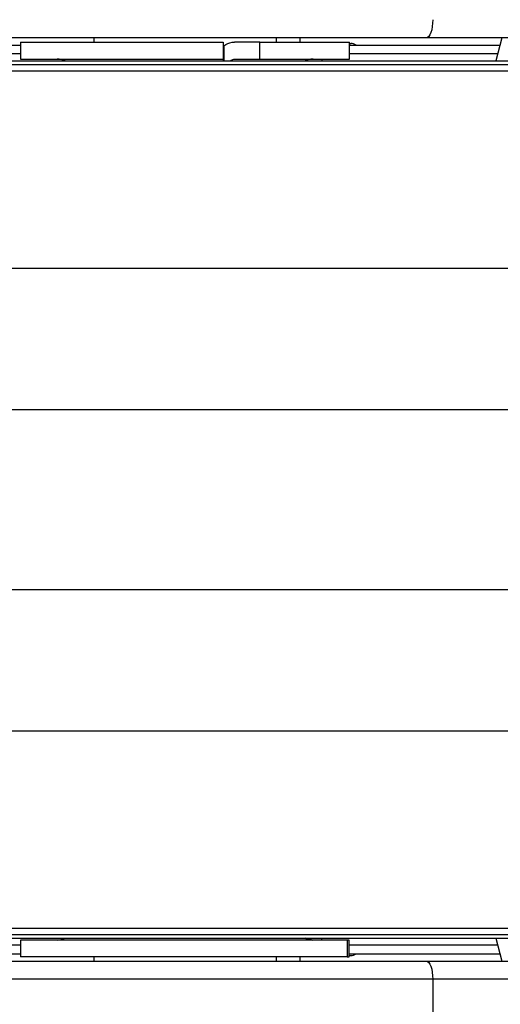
# Model space of a CAD drawing. Header units: millimetres. Extents: x 20 to 26059, y 28 to 17777.
# Tile 53 of 72: x 9305 to 9357, y 13209 to 13317. Entities that reach past the tile are written whole.
import ezdxf

# ---------------------------------------------------------------- set-up
doc = ezdxf.new("R2010")
doc.units = ezdxf.units.MM
doc.header["$LTSCALE"] = 2
doc.layers.add('COMPONENT_GEOMETRY', color=7, linetype='Continuous')
doc.styles.add('SLDTEXTSTYLE0', font='TXT', dxfattribs={"width": 0.75})
doc.dimstyles.new('SLDDIMSTYLE0', dxfattribs={"dimtxt": 150, "dimasz": 6.604, "dimexe": 0, "dimexo": 0.0625, "dimgap": 37.5, "dimtad": 0, "dimtih": 1, "dimtoh": 1, "dimdec": 0, "dimrnd": 1e-09, "dimzin": 12, "dimdsep": 46, "dimtxsty": 'SLDTEXTSTYLE0', "dimsah": 1, "dimcen": 0.09, "dimadec": 0, "dimazin": 3, "dimtfac": 1, "dimtdec": 0, "dimtofl": 0, "dimtmove": 0, "dimatfit": 3, "dimfxl": 1, "dimfrac": 2, "dimtolj": 1, "dimtzin": 12, "dimarcsym": 0})

# ---------------------------------------------------------------- blocks, each defined once
blk = doc.blocks.new('_D')
at = {"layer": 'COMPONENT_GEOMETRY', "color": 7}
for p, q in [((8742.94, 17777.25), (8697.24, 17777.25)), ((8697.24, 17777.25), (8697.24, 17539.12)), ((9453.98, 17777.25), (9499.68, 17777.25)), ((9499.68, 17777.25), (9499.68, 17539.12)), ((2197.17, 13286.24), (2197.17, 17567.56)), ((15999.75, 13309.49), (15999.75, 17567.56)), ((2197.17, 17561.21), (8621.17, 17561.21)), ((15999.75, 17561.21), (9575.75, 17561.21)), ((8697.24, 17539.12), (8742.94, 17539.12)), ((9499.68, 17539.12), (9453.98, 17539.12))]:
    blk.add_line(p, q, dxfattribs=at)
for points in [[(2197.17, 17561.21), (2203.77, 17560.19), (2203.77, 17562.22)], [(15999.75, 17561.21), (15993.15, 17562.22), (15993.15, 17560.19)]]:
    blk.add_solid(points, dxfattribs=at)
at = {"layer": 'COMPONENT_GEOMETRY', "color": 7, "char_height": 150, "attachment_point": 1, "style": 'SLDTEXTSTYLE0'}
for s, insert in [('22\'7.70"', (8742.94, 17732.48)), ('6901mm', (8689.29, 17508.06))]:
    blk.add_mtext(s, dxfattribs=dict(at, insert=insert))

msp = doc.modelspace()

# ---------------------------------------------------------------- linework, layer by layer
at = {"color": 7, "linetype": 'Continuous', "lineweight": 25}
for p, q in [((9349.26, 13314.93), (9264.44, 13314.93)), ((9304.84, 13314.48), (9304.84, 13312.63)), ((9304.84, 13314.48), (9327.01, 13314.48)), ((9312.84, 13314.93), (9312.84, 13314.48)), ((9312.84, 13314.93), (9312.84, 13314.48)), ((9327.01, 13314.48), (9327.01, 13312.63)), ((9331.02, 13314.48), (9328.24, 13314.48)), ((9331.02, 13312.63), (9331.02, 13314.48)), ((9331.02, 13314.48), (9340.84, 13314.48)), ((9332.84, 13314.48), (9332.84, 13314.93)), ((9332.84, 13314.48), (9332.84, 13314.93)), ((9335.44, 13314.48), (9335.44, 13314.93)), ((9335.44, 13314.48), (9335.44, 13314.93)), ((9340.84, 13312.63), (9340.84, 13314.48)), ((9340.84, 13314.33), (9340.97, 13314.33)), ((9380.84, 13314.93), (9349.26, 13314.93)), ((9357.52, 13314.93), (9356.84, 13312.43)), ((9284.56, 13314.13), (9304.84, 13314.13)), ((9327.08, 13314.08), (9327.01, 13313.96)), ((9327.08, 13314.08), (9327.08, 13312.43)), ((9340.84, 13314.13), (9357.3, 13314.13)), ((9293.73, 13312.43), (10528.06, 13312.43)), ((9297.58, 13312.04), (10550.02, 13312.04)), ((9304.84, 13312.63), (9327.01, 13312.63)), ((9328.35, 13312.63), (9331.02, 13312.63)), ((9331.02, 13312.63), (9340.84, 13312.63)), ((9293.73, 13216.43), (9687.61, 13216.43)), ((9297.58, 13216.82), (10550.02, 13216.82)), ((9304.84, 13216.23), (9304.84, 13214.38)), ((9340.57, 13216.23), (9304.84, 13216.23)), ((9340.57, 13216.23), (9340.57, 13214.38)), ((9340.81, 13216.23), (9340.57, 13216.23)), ((9340.81, 13214.38), (9340.81, 13216.23)), ((9356.84, 13216.43), (9357.52, 13213.93)), ((9284.56, 13214.73), (9304.84, 13214.73)), ((9340.57, 13214.38), (9304.84, 13214.38)), ((9312.84, 13214.38), (9312.84, 13213.93)), ((9312.84, 13214.38), (9312.84, 13213.93)), ((9332.84, 13213.93), (9332.84, 13214.38)), ((9332.84, 13213.93), (9332.84, 13214.38)), ((9335.44, 13213.93), (9335.44, 13214.38)), ((9335.44, 13213.93), (9335.44, 13214.38)), ((9340.57, 13214.38), (9340.81, 13214.38)), ((9340.81, 13214.73), (9357.3, 13214.73)), ((9340.81, 13214.53), (9340.97, 13214.53)), ((9264.44, 13213.93), (9349.26, 13213.93)), ((9349.26, 13213.93), (9380.84, 13213.93)), ((9349.94, 13211.93), (9265.13, 13211.93)), ((9349.94, 13211.93), (9349.94, 13201.93)), ((9382.84, 13211.93), (9349.94, 13211.93))]:
    msp.add_line(p, q, dxfattribs=at)
at = {"color": 8, "linetype": 'Continuous', "lineweight": 25}
for p, q in [((9304.84, 13313.18), (9283.56, 13313.18)), ((9357.04, 13313.18), (9340.84, 13313.18)), ((9337.81, 13312.63), (9337.82, 13312.43)), ((9301.1, 13311.33), (10824.46, 13311.33)), ((9301.82, 13289.73), (10823.71, 13289.73)), ((9297.73, 13274.28), (9367.42, 13274.28)), ((9297.73, 13254.58), (9367.42, 13254.58)), ((9301.82, 13239.13), (10823.71, 13239.13)), ((9301.1, 13217.53), (10824.46, 13217.53)), ((9337.81, 13216.23), (9337.82, 13216.43)), ((9304.84, 13215.68), (9283.56, 13215.68)), ((9357.04, 13215.68), (9340.81, 13215.68))]:
    msp.add_line(p, q, dxfattribs=at)
at = {"color": 7, "linetype": 'Continuous', "lineweight": 25, "flags": 128}
for points in [[(9349.94, 13316.93), (9349.93, 13316.54), (9349.89, 13316.17), (9349.83, 13315.82), (9349.74, 13315.52), (9349.64, 13315.27), (9349.52, 13315.08), (9349.39, 13314.97), (9349.26, 13314.93)], [(9349.26, 13213.93), (9349.39, 13213.89), (9349.52, 13213.78), (9349.64, 13213.6), (9349.74, 13213.35), (9349.83, 13213.04), (9349.89, 13212.7), (9349.93, 13212.32), (9349.94, 13211.93)]]:
    msp.add_lwpolyline(points, dxfattribs=at)
at = {"color": 7, "linetype": 'Continuous', "lineweight": 25}
for centre, radius, start, end in [((9340.97, 13313.33), 1, 53.1301, 90), ((9308.84, 13310.63), 2, 64.1581, 90), ((9336.84, 13310.63), 2, 90, 115.8419), ((9308.84, 13218.23), 2, 270, 295.8419), ((9340.97, 13215.53), 1, 270, 306.8699)]:
    msp.add_arc(centre, radius, start, end, dxfattribs=at)
for points, knots in [([(9327.08, 13314.08), (9327.38, 13314.25), (9327.76, 13314.46), (9328.15, 13314.48), (9328.24, 13314.48)], [0, 0, 0, 0, 0.7748184, 1, 1, 1, 1]), ([(9326.99, 13312.63), (9326.99, 13312.62), (9326.99, 13312.61), (9326.99, 13312.46), (9326.99, 13312.43)], [0, 0, 0, 0, 0.803632, 1, 1, 1, 1]), ([(9327.8, 13312.43), (9327.86, 13312.48), (9328.03, 13312.61), (9328.22, 13312.62), (9328.35, 13312.63)], [0, 0, 0, 0, 0.3523307, 1, 1, 1, 1]), ([(9335.99, 13216.43), (9336.07, 13216.38), (9336.31, 13216.25), (9336.59, 13216.24), (9336.76, 13216.23)], [0, 0, 0, 0, 0.352331, 1, 1, 1, 1]), ([(9336.84, 13216.23), (9336.61, 13216.24), (9336.32, 13216.25), (9336.07, 13216.4), (9336.02, 13216.43)], [0, 0, 0, 0, 0.803632, 1, 1, 1, 1])]:
    msp.add_open_spline(points, degree=3, knots=knots, dxfattribs=at)

# ---------------------------------------------------------------- dimensions: what is measured, and where the dimension line sits
at = {"layer": 'COMPONENT_GEOMETRY', "color": 7}
dim = msp.add_linear_dim(base=(2197.17, 17561.21), p1=(15999.75, 13306.95), p2=(2197.17, 13283.7), dimstyle='SLDDIMSTYLE0', dxfattribs=at)
dim.commit()
dim.dimension.update_dxf_attribs({"geometry": '_D', "text_midpoint": (9098.46, 17561.21), "dimtype": 160})

doc.saveas('drawing.dxf')
